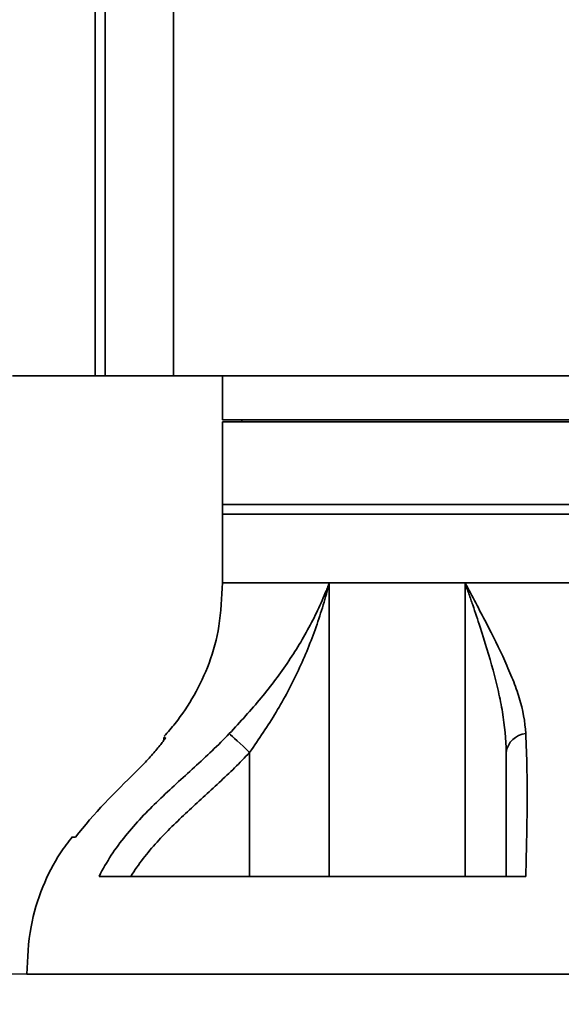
# Model space of a CAD drawing. Header units: millimetres. Extents: x 117 to 173, y 55 to 184.
# Tile 4 of 12: x 156.64 to 162.17, y 65.75 to 75.81. Entities that reach past the tile are written whole.
import ezdxf

# ---------------------------------------------------------------- set-up
doc = ezdxf.new("R2010")
doc.units = ezdxf.units.MM
doc.layers.add('SLD-0', color=179, linetype='Continuous')
doc.layers.add('标注层', color=7, linetype='Continuous')
doc.styles.add('SLDTEXTSTYLE1', font='GOTHIC.TTF', dxfattribs={"width": 0.79431})
doc.styles.add('SLDTEXTSTYLE2', font='GOTHIC.TTF', dxfattribs={"width": 0.913})
doc.dimstyles.new('SLDDIMSTYLE1', dxfattribs={"dimtxt": 2.5, "dimasz": 3.5, "dimexe": 0, "dimexo": 0.0625, "dimgap": 0.625, "dimtad": 2, "dimlfac": 10, "dimrnd": 1e-09, "dimzin": 12, "dimdsep": 46, "dimtxsty": 'SLDTEXTSTYLE1', "dimsah": 1, "dimcen": 0.09, "dimadec": 0, "dimazin": 3, "dimtfac": 1, "dimtmove": 0, "dimatfit": 0, "dimfxl": 0, "dimfrac": 2, "dimtolj": 1, "dimtzin": 12, "dimarcsym": 0})
doc.dimstyles.new('SLDDIMSTYLE2', dxfattribs={"dimtxt": 2.5, "dimasz": 3.5, "dimexe": 0, "dimexo": 0.0625, "dimgap": 0.625, "dimtad": 2, "dimdec": 1, "dimlfac": 10, "dimrnd": 1e-09, "dimdsep": 46, "dimtxsty": 'SLDTEXTSTYLE1', "dimsah": 1, "dimcen": 0.09, "dimadec": 0, "dimazin": 2, "dimtfac": 1, "dimtmove": 0, "dimatfit": 0, "dimfxl": 0, "dimfrac": 2, "dimtolj": 1, "dimtzin": 12, "dimarcsym": 0})

# ---------------------------------------------------------------- blocks, each defined once
blk = doc.blocks.new('_D_1')
at = {"layer": '标注层'}
for p, q in [((150.195, 83.07), (150.195, 55.084)), ((164.61, 68.055), (164.61, 55.084)), ((150.195, 57.084), (145.387, 57.084)), ((164.61, 57.084), (150.195, 57.084)), ((164.61, 57.084), (169.417, 57.084))]:
    blk.add_line(p, q, dxfattribs=at)
for points in [[(150.195, 57.084), (147.695, 57.469), (147.695, 56.7)], [(164.61, 57.084), (167.11, 56.7), (167.11, 57.469)]]:
    blk.add_solid(points, dxfattribs=at)
at = {"layer": '标注层', "insert": (152.991, 60.278), "char_height": 2.5, "attachment_point": 1, "style": 'SLDTEXTSTYLE2'}
blk.add_mtext('144.15', dxfattribs=at)
blk = doc.blocks.new('_D_3')
at = {"layer": '标注层'}
for p, q in [((164.56, 122.623), (164.56, 91.069)), ((164.61, 72.755), (164.61, 95.069)), ((164.56, 93.069), (159.752, 93.069)), ((164.56, 93.069), (164.61, 93.069)), ((164.61, 93.069), (170.076, 93.069))]:
    blk.add_line(p, q, dxfattribs=at)
for points in [[(164.56, 93.069), (162.06, 93.454), (162.06, 92.685)], [(164.61, 93.069), (167.11, 92.685), (167.11, 93.454)]]:
    blk.add_solid(points, dxfattribs=at)
at = {"layer": '标注层', "insert": (166.066, 96.263), "char_height": 2.5, "attachment_point": 1, "style": 'SLDTEXTSTYLE2'}
blk.add_mtext('0.5', dxfattribs=at)
blk = doc.blocks.new('_D_4')
at = {"layer": '标注层'}
for p, q in [((129.981, 78.07), (129.981, 82.878)), ((154.565, 78.07), (127.981, 78.07)), ((129.981, 66.055), (129.981, 78.07)), ((156.71, 66.055), (127.981, 66.055)), ((129.981, 66.055), (129.981, 61.247))]:
    blk.add_line(p, q, dxfattribs=at)
for points in [[(129.981, 78.07), (130.366, 80.57), (129.596, 80.57)], [(129.981, 66.055), (129.596, 63.555), (130.366, 63.555)]]:
    blk.add_solid(points, dxfattribs=at)
at = {"layer": '标注层', "insert": (126.788, 67.651), "char_height": 2.5, "attachment_point": 1, "rotation": 90, "style": 'SLDTEXTSTYLE2'}
blk.add_mtext('120.15', dxfattribs=at)

msp = doc.modelspace()

# ---------------------------------------------------------------- linework, layer by layer
at = {"layer": 'SLD-0', "color": 179, "linetype": 'Continuous', "lineweight": 35}
for p, q in [((157.4098, 83.97), (157.4098, 72.17)), ((157.4098, 83.97), (157.4098, 73.8981)), ((157.5098, 83.97), (157.5098, 73.8981)), ((158.2098, 83.97), (158.2098, 72.17)), ((158.2098, 83.9674), (158.2098, 72.17)), ((157.5098, 72.17), (157.5098, 78.07)), ((157.4098, 73.8981), (157.4098, 72.17)), ((157.5098, 73.8981), (157.5098, 72.17)), ((156.5648, 72.17), (157.4098, 72.17)), ((157.4098, 72.17), (157.5098, 72.17)), ((157.5098, 72.17), (158.2098, 72.17)), ((158.2098, 72.17), (158.7098, 72.17)), ((158.7098, 72.17), (158.7098, 71.72)), ((170.5098, 71.72), (158.7098, 71.72)), ((158.7098, 71.7), (158.7098, 70.855)), ((165.3587, 71.7), (158.7098, 71.7)), ((158.9098, 71.72), (158.9098, 71.7)), ((158.7098, 70.855), (158.7098, 70.755)), ((165.3587, 70.855), (158.7098, 70.855)), ((170.5098, 70.855), (158.7098, 70.855)), ((158.7098, 70.755), (158.7098, 70.055)), ((158.7098, 70.755), (170.5098, 70.755)), ((170.5098, 70.055), (158.7098, 70.055)), ((159.8023, 70.055), (158.7098, 70.055)), ((159.8023, 70.055), (159.8023, 67.055)), ((161.1895, 70.055), (159.8023, 70.055)), ((168.0301, 70.055), (161.1895, 70.055)), ((161.1895, 67.055), (161.1895, 70.055)), ((158.1098, 68.4755), (158.1098, 68.4439)), ((158.1098, 68.4755), (158.1274, 68.4755)), ((158.7802, 68.5143), (158.7938, 68.5017)), ((158.7938, 68.5017), (158.812, 68.4847)), ((158.812, 68.4847), (158.8344, 68.4639)), ((158.8344, 68.4639), (158.8605, 68.4397)), ((158.8605, 68.4397), (158.8895, 68.4128)), ((158.8895, 68.4128), (158.9208, 68.3837)), ((158.9208, 68.3837), (158.9538, 68.3531)), ((158.9538, 68.3531), (158.9875, 68.3217)), ((158.9875, 67.055), (158.9875, 68.3217)), ((157.2084, 67.455), (157.1653, 67.455)), ((157.449, 67.055), (161.8112, 67.055)), ((164.6098, 66.055), (156.7098, 66.055))]:
    msp.add_line(p, q, dxfattribs=at)
at = {"layer": 'SLD-0', "color": 8, "linetype": 'Continuous', "lineweight": 35}
msp.add_line((170.5098, 72.17), (158.7098, 72.17), dxfattribs=at)
at = {"layer": 'SLD-0', "color": 179, "linetype": 'Continuous', "lineweight": 35}
msp.add_arc((161.835, 68.2879), 0.2278, 96.25758, 171.46266, dxfattribs=at)
for points, knots in [([(158.7098, 70.055), (158.7034, 69.9064), (158.6915, 69.6268), (158.5866, 69.2378), (158.4294, 68.9056), (158.2664, 68.66), (158.1523, 68.5299), (158.1143, 68.4865)], [0, 0, 0, 0, 0.2591954, 0.4876397, 0.6978338, 0.8992183, 1, 1, 1, 1]), ([(158.7802, 68.5143), (158.8944, 68.6346), (159.0033, 68.7549), (159.2068, 69.0012), (159.3019, 69.1277), (159.4308, 69.3199), (159.4717, 69.3845), (159.5491, 69.5152), (159.5859, 69.5814), (159.6549, 69.7146), (159.6872, 69.7818), (159.7327, 69.8835), (159.7473, 69.9176), (159.7685, 69.9689), (159.7754, 69.9861), (159.7891, 70.0205), (159.7958, 70.0379), (159.8023, 70.055)], [0, 0, 0, 0, 0.25, 0.25, 0.5, 0.5, 0.625, 0.625, 0.75, 0.75, 0.875, 0.875, 0.9375, 0.9375, 0.96875, 0.96875, 1, 1, 1, 1]), ([(158.9875, 68.3217), (159.0839, 68.4566), (159.175, 68.593), (159.3423, 68.8727), (159.4187, 69.0163), (159.5206, 69.2343), (159.5526, 69.3074), (159.6126, 69.4548), (159.6407, 69.5291), (159.693, 69.6782), (159.7173, 69.7531), (159.7511, 69.866), (159.762, 69.9037), (159.7828, 69.9792), (159.7928, 70.0173), (159.8023, 70.055)], [0, 0, 0, 0, 0.25, 0.25, 0.5, 0.5, 0.625, 0.625, 0.75, 0.75, 0.875, 0.875, 0.9375, 0.9375, 1, 1, 1, 1]), ([(161.1895, 70.055), (161.2265, 69.9858), (161.2631, 69.917), (161.3349, 69.7813), (161.3701, 69.7142), (161.4732, 69.5149), (161.5384, 69.3848), (161.6259, 69.192), (161.6534, 69.1281), (161.7027, 69.0022), (161.7247, 68.9401), (161.7808, 68.7556), (161.8048, 68.6351), (161.8102, 68.5143)], [0, 0, 0, 0, 0.125, 0.125, 0.25, 0.25, 0.5, 0.5, 0.625, 0.625, 0.75, 0.75, 1, 1, 1, 1]), ([(161.6098, 68.3217), (161.6098, 68.4568), (161.5958, 68.5931), (161.5606, 68.8024), (161.5464, 68.8729), (161.5142, 69.0157), (161.4961, 69.0881), (161.4373, 69.3064), (161.3922, 69.454), (161.3194, 69.6779), (161.2943, 69.7529), (161.2557, 69.8658), (161.2426, 69.9036), (161.2229, 69.9603), (161.2162, 69.9792), (161.2029, 70.0171), (161.1962, 70.0362), (161.1895, 70.055)], [0, 0, 0, 0, 0.25, 0.25, 0.375, 0.375, 0.5, 0.5, 0.75, 0.75, 0.875, 0.875, 0.9375, 0.9375, 0.96875, 0.96875, 1, 1, 1, 1]), ([(157.449, 67.055), (157.5238, 67.2036), (157.6156, 67.3407), (157.7716, 67.534), (157.8266, 67.5963), (157.9399, 67.717), (157.9984, 67.7755), (158.1772, 67.9476), (158.3008, 68.0579), (158.5452, 68.2813), (158.6661, 68.3943), (158.7802, 68.5143)], [0, 0, 0, 0, 0.25, 0.25, 0.375, 0.375, 0.5, 0.5, 0.75, 0.75, 1, 1, 1, 1]), ([(158.1274, 68.4755), (158.1293, 68.4755), (158.1278, 68.4714), (158.1188, 68.4562), (158.1116, 68.4456), (158.0931, 68.4203), (158.0821, 68.4061), (158.0576, 68.3754), (158.0439, 68.3589), (158.0152, 68.3251), (158, 68.3078), (157.9683, 68.2724), (157.9516, 68.2542), (157.9004, 68.1996), (157.8649, 68.1631), (157.8282, 68.1265)], [0, 0, 0, 0, 0.125, 0.125, 0.25, 0.25, 0.375, 0.375, 0.5, 0.5, 0.625, 0.625, 0.75, 0.75, 1, 1, 1, 1]), ([(161.8102, 68.5143), (161.8156, 68.3944), (161.8196, 68.2814), (161.8246, 68.0581), (161.8255, 67.9478), (161.8248, 67.7758), (161.8242, 67.7173), (161.8224, 67.5966), (161.8213, 67.5342), (161.8173, 67.3409), (161.814, 67.2037), (161.8112, 67.055)], [0, 0, 0, 0, 0.25, 0.25, 0.5, 0.5, 0.625, 0.625, 0.75, 0.75, 1, 1, 1, 1]), ([(158.9875, 68.3217), (158.8877, 68.2143), (158.7825, 68.1124), (158.5683, 67.9125), (158.4592, 67.8146), (158.2448, 67.6148), (158.1395, 67.513), (157.9917, 67.3499), (157.9442, 67.2938), (157.8546, 67.1777), (157.8126, 67.1176), (157.774, 67.055)], [0, 0, 0, 0, 0.25, 0.25, 0.5, 0.5, 0.75, 0.75, 0.875, 0.875, 1, 1, 1, 1]), ([(161.6098, 67.055), (161.6098, 67.1176), (161.6098, 67.1777), (161.6098, 67.2938), (161.6098, 67.3499), (161.6098, 67.513), (161.6098, 67.6148), (161.6098, 67.8146), (161.6098, 67.9125), (161.6098, 68.1124), (161.6098, 68.2143), (161.6098, 68.3217)], [0, 0, 0, 0, 0.125, 0.125, 0.25, 0.25, 0.5, 0.5, 0.75, 0.75, 1, 1, 1, 1]), ([(157.1745, 67.457), (157.1332, 67.4036), (157.0119, 67.247), (156.8591, 66.9408), (156.731, 66.5222), (156.7172, 66.2176), (156.7098, 66.055)], [0, 0, 0, 0, 0.13428867, 0.39447248, 0.67691616, 1, 1, 1, 1])]:
    msp.add_open_spline(points, degree=3, knots=knots, dxfattribs=at)
msp.add_open_spline([(157.8282, 68.1265), (157.6124, 67.9112), (157.3922, 67.7001), (157.2084, 67.455)], degree=3, dxfattribs=at)

# ---------------------------------------------------------------- dimensions: what is measured, and where the dimension line sits
at = {"layer": '标注层'}
for base, p1, p2, dimstyle, picture, middle in [((164.6098, 93.0693), (164.5598, 122.6234), (164.6098, 72.755), 'SLDDIMSTYLE2', '_D_3', (168.0709, 93.0693)), ((150.1948, 57.0845), (164.6098, 68.055), (150.1948, 83.07), 'SLDDIMSTYLE1', '_D_1', (157.4023, 57.0845))]:
    dim = msp.add_linear_dim(base=base, p1=p1, p2=p2, dimstyle=dimstyle, dxfattribs=at)
    dim.commit()
    dim.dimension.update_dxf_attribs({"geometry": picture, "text_midpoint": middle, "dimtype": 160})
dim = msp.add_linear_dim(base=(129.9811, 78.07), p1=(156.7098, 66.055), p2=(154.5648, 78.07), angle=90, dimstyle='SLDDIMSTYLE1', dxfattribs=at)
dim.commit()
dim.dimension.update_dxf_attribs({"geometry": '_D_4', "text_midpoint": (129.9811, 72.0625), "dimtype": 160})

doc.saveas('drawing.dxf')
